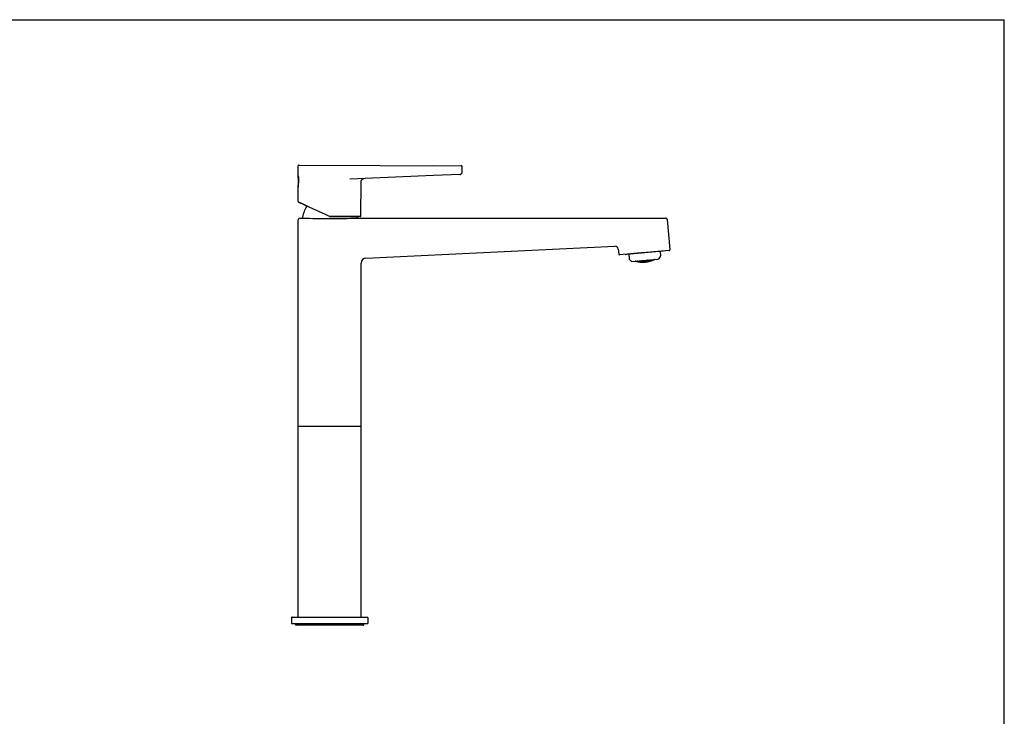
# Model space of a CAD drawing. Header units: millimetres. Extents: x 0 to 1189, y 0 to 841.
# Tile 7 of 7: x 594 to 1189, y 420 to 841. Entities that reach past the tile are written whole.
import ezdxf

# ---------------------------------------------------------------- set-up
doc = ezdxf.new("R2010")
doc.units = ezdxf.units.MM
doc.header["$LTSCALE"] = 65.395
doc.layers.get('0').update_dxf_attribs({"linetype": 'CONTINUOUS'})
doc.layers.add('AXIS', color=7, linetype='CONTINUOUS')

msp = doc.modelspace()

# ---------------------------------------------------------------- linework, layer by layer
at = {"color": 7, "linetype": 'Continuous'}
for p, q in [((0, 841), (1189, 841)), ((1189, 0), (1189, 841)), ((763.16, 753.27), (860.99, 752.87)), ((844.43, 752.94), (861.15, 752.87)), ((762.64, 746.73), (762.64, 746.73)), ((844.44, 746.89), (793.76, 744.71)), ((860.2, 747.57), (844.44, 746.89)), ((762.61, 739.97), (762.61, 739.97)), ((762.64, 740.25), (762.65, 740.41)), ((762.75, 741.06), (762.94, 742.26)), ((762.81, 731), (762.84, 730.99)), ((762.87, 730.97), (762.92, 730.95)), ((762.92, 730.95), (762.97, 730.92)), ((762.97, 730.92), (763.05, 730.88)), ((763.05, 730.88), (763.17, 730.82)), ((763.17, 730.82), (763.34, 730.73)), ((763.34, 730.73), (763.65, 730.58)), ((763.65, 730.58), (764.17, 730.32)), ((763.98, 730.49), (763.99, 730.48)), ((763.99, 730.48), (764.01, 730.47)), ((764.01, 730.47), (764.03, 730.47)), ((764.03, 730.47), (764.05, 730.46)), ((764.05, 730.46), (764.09, 730.44)), ((764.09, 730.44), (764.14, 730.42)), ((764.14, 730.42), (764.21, 730.39)), ((764.17, 730.32), (765.28, 729.78)), ((764.21, 730.39), (764.32, 730.34)), ((764.32, 730.34), (764.49, 730.27)), ((764.49, 730.27), (764.76, 730.15)), ((764.76, 730.15), (764.84, 730.11)), ((764.84, 730.11), (765.42, 729.85)), ((765.28, 729.78), (767.94, 728.49)), ((765.42, 729.85), (766.61, 729.31)), ((766.61, 729.31), (768.73, 728.33)), ((768.73, 728.33), (771.39, 727.1)), ((771.39, 727.1), (774.97, 725.43)), ((774.97, 725.43), (778.96, 723.56)), ((762.67, 480.37), (762.67, 720.23)), ((763.67, 721.23), (765.22, 721.23)), ((765.33, 721.6), (765.32, 721.37)), ((765.32, 721.37), (765.32, 721.23)), ((765.35, 721.82), (765.33, 721.6)), ((778.96, 723.56), (781.84, 722.2)), ((781.84, 722.2), (799.34, 722.12)), ((800.23, 722.12), (781.86, 722.2)), ((782.34, 720.96), (782.21, 720.96)), ((797.99, 721.82), (798.01, 721.6)), ((798.01, 721.6), (798.02, 721.37)), ((798.02, 721.37), (798.02, 721.22)), ((798.12, 721.23), (984.49, 721.23)), ((799.41, 722.12), (799.41, 722.12)), ((985.48, 720.31), (987.07, 702.21)), ((803.53, 697.09), (953.84, 704.27)), ((955.93, 702.45), (956.18, 699.51)), ((986.61, 701.67), (956.73, 699.06)), ((960.45, 699.3), (960.39, 699.29)), ((960.98, 699.35), (960.45, 699.3)), ((960.94, 699.34), (960.46, 699.3)), ((961.19, 699.37), (960.98, 699.35)), ((982.97, 701.27), (961.02, 699.35)), ((961.7, 699.42), (961.19, 699.37)), ((961.83, 699.43), (961.7, 699.42)), ((961.86, 699.43), (961.83, 699.43)), ((962.21, 699.47), (961.86, 699.43)), ((962.28, 699.47), (962.21, 699.47)), ((962.21, 699.45), (962.45, 696.75)), ((962.33, 699.48), (962.28, 699.47)), ((963.3, 699.57), (962.33, 699.48)), ((963.76, 695.27), (962.8, 696.07)), ((963.49, 699.59), (963.3, 699.57)), ((963.6, 699.6), (963.49, 699.59)), ((964.2, 699.66), (963.6, 699.6)), ((964.07, 695.13), (980.06, 696.53)), ((964.24, 699.66), (964.2, 699.66)), ((964.38, 699.67), (964.24, 699.66)), ((964.86, 699.72), (964.38, 699.67)), ((964.95, 699.73), (964.86, 699.72)), ((965.22, 699.75), (964.95, 699.73)), ((965.36, 699.77), (965.22, 699.75)), ((969.2, 695.58), (969.22, 695.26)), ((969.91, 695.64), (969.92, 695.6)), ((970.61, 695.58), (970.63, 695.58)), ((970.63, 695.58), (970.63, 695.58)), ((970.63, 695.58), (970.63, 695.58)), ((970.64, 695.58), (970.68, 695.18)), ((971.35, 695.77), (971.36, 695.58)), ((971.94, 695.77), (971.94, 695.82)), ((971.94, 695.77), (971.95, 695.74)), ((972.06, 695.63), (972.08, 695.64)), ((972.08, 695.65), (972.08, 695.64)), ((972.08, 695.64), (972.12, 695.24)), ((972.08, 695.64), (972.08, 695.64)), ((972.19, 695.84), (972.2, 695.8)), ((972.2, 695.76), (972.2, 695.8)), ((972.65, 695.58), (972.67, 695.58)), ((972.67, 695.58), (972.68, 695.58)), ((972.69, 695.43), (972.68, 695.58)), ((972.75, 695.58), (972.75, 695.58)), ((972.78, 695.89), (972.8, 695.71)), ((972.87, 695.59), (972.84, 695.59)), ((972.88, 695.59), (972.87, 695.59)), ((972.94, 695.61), (972.95, 695.45)), ((973.5, 695.83), (973.52, 695.83)), ((973.51, 695.83), (973.54, 695.44)), ((973.52, 695.83), (973.52, 695.84)), ((973.52, 695.84), (973.52, 695.84)), ((973.52, 695.83), (973.52, 695.83)), ((974.08, 695.83), (974.1, 695.83)), ((974.12, 695.68), (974.1, 695.83)), ((974.12, 695.68), (974.12, 695.65)), ((974.18, 695.83), (974.18, 695.83)), ((974.22, 696.02), (974.22, 695.97)), ((974.23, 695.95), (974.22, 695.96)), ((974.23, 695.93), (974.23, 695.95)), ((974.25, 695.56), (974.27, 695.57)), ((974.26, 695.57), (974.28, 695.3)), ((974.3, 695.86), (974.27, 695.85)), ((974.27, 695.57), (974.27, 695.57)), ((974.31, 695.86), (974.3, 695.86)), ((974.36, 695.88), (974.37, 695.71)), ((974.37, 695.57), (974.38, 695.57)), ((974.83, 695.61), (974.84, 695.62)), ((974.85, 695.54), (974.84, 695.62)), ((974.93, 696.08), (974.96, 695.77)), ((974.97, 695.72), (974.97, 695.73)), ((975.03, 695.65), (975.02, 695.65)), ((975.05, 695.66), (975.03, 695.65)), ((975.1, 695.68), (975.11, 695.57)), ((975.53, 696.07), (975.52, 696.13)), ((975.65, 695.94), (975.67, 695.95)), ((975.67, 695.96), (975.69, 695.69)), ((975.67, 695.95), (975.69, 695.96)), ((975.69, 695.96), (975.69, 695.97)), ((975.78, 696.15), (975.78, 696.11)), ((975.79, 695.98), (975.8, 695.98)), ((976.25, 696.06), (976.26, 696.07)), ((976.26, 695.99), (976.25, 696.06)), ((976.26, 695.99), (976.26, 695.96)), ((976.35, 696.08), (976.35, 696.08)), ((976.39, 695.9), (976.37, 695.9)), ((976.4, 696.12), (976.4, 696.13)), ((976.5, 696.15), (976.51, 696.03)), ((977.09, 696.27), (977.09, 696.22)), ((977.09, 696.22), (977.1, 696.19)), ((977.1, 696.18), (977.1, 696.19)), ((977.12, 696.14), (977.1, 696.18)), ((977.23, 696.15), (977.23, 696.09)), ((977.82, 696.31), (977.81, 696.32)), ((977.83, 696.27), (977.82, 696.31)), ((977.89, 696.25), (977.88, 696.25)), ((977.93, 696.27), (977.94, 696.28)), ((980.34, 696.72), (981.15, 697.68)), ((981.14, 701.11), (981.38, 698.41)), ((982.97, 701.27), (983.1, 701.37)), ((800.67, 480.37), (800.67, 694.09)), ((966.19, 695.26), (966.21, 695.25)), ((966.26, 695.24), (966.27, 695.23)), ((966.87, 695.27), (966.91, 695.25)), ((966.93, 695.19), (966.93, 695.25)), ((966.95, 695.24), (966.98, 695.23)), ((967.04, 695.39), (967.05, 695.34)), ((967.05, 695.31), (967.05, 695.34)), ((967.62, 695.38), (967.64, 695.37)), ((967.65, 695.26), (967.64, 695.37)), ((967.78, 695.34), (967.78, 695.34)), ((967.79, 695.15), (967.82, 695.15)), ((967.8, 695.34), (967.81, 695.34)), ((967.9, 695.33), (967.91, 695.26)), ((967.91, 695.23), (967.91, 695.26)), ((968.44, 695.33), (968.47, 695.33)), ((968.47, 695.34), (968.47, 695.33)), ((968.49, 695.33), (968.52, 695.07)), ((968.5, 695.35), (968.52, 695.35)), ((968.55, 694.81), (968.57, 694.81)), ((968.61, 695.53), (968.61, 695.47)), ((968.66, 694.89), (968.66, 694.93)), ((968.66, 694.93), (968.66, 694.93)), ((969.05, 695.17), (969.08, 695.16)), ((969.11, 695.05), (969.1, 695.16)), ((969.14, 695.15), (969.16, 695.14)), ((969.16, 695.14), (969.17, 695.14)), ((969.17, 695.14), (969.19, 695.14)), ((969.2, 694.93), (969.23, 694.93)), ((969.23, 694.94), (969.23, 694.93)), ((969.23, 694.93), (969.23, 694.93)), ((969.26, 694.94), (969.28, 694.95)), ((969.37, 695.14), (969.37, 695.06)), ((969.75, 695.5), (969.78, 695.49)), ((969.78, 695.49), (969.8, 695.48)), ((969.81, 695.32), (969.8, 695.48)), ((969.81, 694.83), (969.84, 694.82)), ((969.84, 694.82), (969.86, 694.82)), ((969.85, 695.47), (969.86, 695.47)), ((969.86, 694.78), (969.85, 694.82)), ((969.86, 695.47), (969.89, 695.47)), ((969.91, 695.19), (969.94, 695.19)), ((969.92, 694.81), (969.94, 694.81)), ((969.94, 695.19), (969.94, 695.19)), ((969.95, 695.19), (969.98, 694.93)), ((969.97, 695.21), (969.98, 695.21)), ((969.98, 695.46), (969.98, 695.46)), ((970.02, 694.8), (970.02, 694.8)), ((970.02, 694.68), (970.03, 694.68)), ((970.06, 695.48), (970.07, 695.33)), ((970.07, 695.3), (970.07, 695.33)), ((970.12, 694.81), (970.12, 694.8)), ((970.51, 695.08), (970.54, 695.08)), ((970.54, 695.08), (970.58, 695.07)), ((970.56, 694.98), (970.56, 695.07)), ((970.62, 695.06), (970.63, 695.06)), ((970.63, 695.06), (970.65, 695.06)), ((970.67, 694.86), (970.7, 694.86)), ((970.7, 694.86), (970.7, 694.86)), ((970.71, 695.06), (970.73, 695.06)), ((970.73, 695.06), (970.74, 695.06)), ((970.82, 695.08), (970.82, 695)), ((971.2, 695.47), (971.23, 695.47)), ((971.23, 695.47), (971.24, 695.47)), ((971.26, 695.31), (971.24, 695.47)), ((971.27, 694.81), (971.29, 694.81)), ((971.29, 694.81), (971.31, 694.81)), ((971.3, 695.46), (971.31, 695.45)), ((971.3, 694.78), (971.3, 694.81)), ((971.31, 695.45), (971.34, 695.46)), ((971.37, 695.18), (971.39, 695.18)), ((971.38, 694.8), (971.4, 694.8)), ((971.38, 694.8), (971.38, 694.8)), ((971.39, 695.19), (971.39, 695.18)), ((971.39, 695.18), (971.39, 695.18)), ((971.4, 695.18), (971.42, 694.91)), ((971.43, 695.46), (971.44, 695.46)), ((971.48, 694.81), (971.48, 694.81)), ((971.5, 695.48), (971.53, 695.49)), ((971.5, 695.48), (971.52, 695.33)), ((971.56, 694.82), (971.56, 694.8)), ((971.96, 695.13), (971.99, 695.13)), ((971.99, 695.13), (972.01, 695.12)), ((972, 695.04), (972, 695.12)), ((972.07, 695.12), (972.08, 695.12)), ((972.08, 695.12), (972.1, 695.12)), ((972.12, 695.24), (972.13, 695.14)), ((972.12, 694.92), (972.14, 694.92)), ((972.14, 694.92), (972.14, 694.92)), ((972.18, 695.13), (972.16, 695.13)), ((972.19, 695.13), (972.18, 695.13)), ((972.26, 695.15), (972.26, 695.06)), ((972.71, 694.92), (972.74, 694.92)), ((972.74, 694.9), (972.74, 694.92)), ((972.81, 695.3), (972.84, 695.31)), ((972.82, 694.92), (972.82, 694.92)), ((972.83, 695.31), (972.86, 695.04)), ((972.84, 695.31), (972.84, 695.31)), ((972.84, 695.31), (972.84, 695.31)), ((972.91, 694.93), (972.9, 694.93)), ((972.92, 694.94), (972.91, 694.93)), ((973, 694.95), (973, 694.93)), ((973.4, 695.3), (973.42, 695.3)), ((973.42, 695.3), (973.43, 695.3)), ((973.43, 695.22), (973.43, 695.3)), ((973.51, 695.31), (973.51, 695.31)), ((973.55, 695.4), (973.55, 695.42)), ((973.56, 695.11), (973.58, 695.12)), ((973.58, 695.12), (973.58, 695.12)), ((973.61, 695.32), (973.59, 695.32)), ((973.62, 695.33), (973.61, 695.32)), ((973.68, 695.35), (973.69, 695.25)), ((973.69, 695.12), (973.7, 695.12)), ((974.15, 695.16), (974.16, 695.16)), ((974.16, 695.15), (974.16, 695.16)), ((974.24, 695.55), (974.25, 695.56)), ((974.26, 695.18), (974.25, 695.17)), ((974.28, 695.05), (974.27, 695.05)), ((974.28, 695.27), (974.28, 695.29)), ((974.29, 695.26), (974.28, 695.27)), ((974.35, 695.2), (974.33, 695.19)), ((974.42, 695.22), (974.42, 695.18)), ((974.98, 695.44), (974.96, 695.44)), ((974.97, 695.42), (974.98, 695.43)), ((974.98, 695.43), (975.01, 695.44)), ((975.11, 695.45), (975.13, 695.46)), ((975.57, 695.53), (975.57, 695.54)), ((975.57, 695.54), (975.59, 695.54)), ((975.57, 695.53), (975.58, 695.5)), ((975.71, 695.43), (975.68, 695.43)), ((800.67, 595.37), (762.67, 595.37)), ((758.67, 480.12), (758.67, 476.62)), ((758.92, 480.37), (804.42, 480.37)), ((804.42, 476.37), (758.92, 476.37)), ((761, 475.95), (761, 476.37)), ((802.34, 475.95), (802.34, 476.37)), ((804.67, 480.12), (804.67, 476.62)), ((801.84, 475.45), (761.5, 475.45))]:
    msp.add_line(p, q, dxfattribs=at)
for points in [[(800.62, 743.11), (800.62, 743.19), (800.65, 743.42), (800.7, 743.65), (800.78, 743.88), (800.89, 744.09), (801.02, 744.29), (801.17, 744.47), (801.34, 744.63), (801.53, 744.77), (801.72, 744.89), (801.92, 744.97), (802.13, 745.04), (802.32, 745.07)], [(860.2, 747.57), (860.38, 747.59), (860.56, 747.63), (860.74, 747.7), (860.92, 747.8), (861.09, 747.92), (861.25, 748.07), (861.39, 748.24), (861.49, 748.44), (861.57, 748.64), (861.62, 748.86), (861.64, 749.07)], [(762.75, 741.06), (762.74, 740.98), (762.73, 740.9), (762.72, 740.82), (762.71, 740.75), (762.7, 740.69), (762.69, 740.63), (762.69, 740.57), (762.68, 740.52), (762.68, 740.48), (762.67, 740.43), (762.67, 740.4), (762.67, 740.36), (762.67, 740.33), (762.67, 740.31), (762.66, 740.29), (762.66, 740.26), (762.67, 740.24), (762.67, 740.21), (762.67, 740.2)], [(762.57, 731.33), (762.57, 731.28), (762.59, 731.23), (762.61, 731.18), (762.63, 731.14), (762.65, 731.12), (762.67, 731.1), (762.68, 731.09), (762.69, 731.08), (762.7, 731.08), (762.71, 731.07), (762.72, 731.06), (762.72, 731.06), (762.73, 731.05), (762.74, 731.05), (762.74, 731.05), (762.75, 731.04), (762.76, 731.04), (762.77, 731.03), (762.78, 731.03), (762.79, 731.02), (762.79, 731.02), (762.81, 731)], [(762.84, 730.99), (762.85, 730.99), (762.87, 730.97)], [(763.94, 730.5), (763.94, 730.5), (763.94, 730.5), (763.95, 730.5), (763.95, 730.5), (763.95, 730.49), (763.96, 730.49), (763.96, 730.49), (763.97, 730.49), (763.98, 730.49)], [(960.35, 699.38), (960.35, 699.37), (960.37, 699.35), (960.38, 699.32), (960.39, 699.29)]]:
    msp.add_lwpolyline(points, dxfattribs=at)
for centre, radius, start, end in [((763.16, 752.77), 0.5, 89.76131, 179.76131), ((861.15, 752.37), 0.5, 359.76131, 89.76131), ((739.89, 743.35), 22.96, 2.30543, 2.5201), ((741.08, 743.38), 21.78, 357.22244, 2.35703), ((744.99, 743.36), 17.98, 356.98936, 2.91823), ((777.15, 738.41), 14.63, 172.77151, 173.26078), ((738.43, 743.62), 24.43, 353.99253, 354.14268), ((740.33, 743.43), 22.52, 354.12418, 357.02764), ((748.4, 743.03), 14.55, 350.15074, 352.45657), ((741.55, 743.36), 21.31, 357.06384, 357.21708), ((747.18, 743.19), 15.78, 352.44043, 353.18301), ((746.2, 743.3), 16.77, 353.20932, 356.38546), ((745.74, 743.33), 17.23, 356.37769, 356.94154), ((781.67, 719.37), 16.5, 145.7312, 171.45092), ((763.67, 720.23), 1, 90, 180), ((781.67, 1221.08), 500.12, 268.11486, 270.06136), ((781.66, 1221.46), 500.51, 270.07809, 271.88446), ((781.67, 719.37), 16.5, 8.54908, 9.64992), ((800.23, 722.42), 0.3, 269.76131, 359.76131), ((984.49, 720.23), 1, 5, 90), ((953.93, 702.28), 2, 5, 92.73645), ((986.57, 702.17), 0.5, 274.99713, 5.002), ((803.67, 694.09), 3, 92.73645, 180), ((956.68, 699.56), 0.5, 184.998, 275.00287), ((963.44, 696.84), 1, 185, 230), ((970.74, 711.03), 16.44, 254.24686, 295.75314), ((972.95, 707.76), 12.68, 253.71443, 255.37069), ((969.81, 695.59), 0.106, 357.32308, 5.04192), ((968.21, 707.01), 11.68, 281.51731, 281.85585), ((973.26, 707.66), 12.36, 257.72709, 258.18574), ((968.55, 707.06), 11.95, 284.45507, 286.15118), ((968.54, 707.09), 11.99, 286.15075, 286.71512), ((968.54, 707.11), 12, 286.71508, 287.06243), ((972.06, 695.79), 0.126, 247.37271, 256.71334), ((972.06, 695.78), 0.117, 256.72798, 263.62625), ((973.58, 707.55), 12, 262.82487, 263.2849), ((972.07, 695.8), 0.132, 317.55113, 324.78723), ((972.07, 695.79), 0.127, 324.77349, 332.07612), ((973.58, 707.53), 11.99, 263.28488, 263.84925), ((973.58, 707.5), 11.95, 263.84882, 265.54493), ((973.57, 707.47), 11.92, 265.70029, 266.02177), ((968.87, 707.17), 12.25, 289.09387, 289.37435), ((968.87, 707.17), 12.26, 289.37434, 289.57096), ((968.86, 707.21), 12.29, 289.57179, 291.25522), ((968.84, 707.26), 12.34, 291.25458, 291.82637), ((973.47, 695.97), 0.106, 204.27, 211.48379), ((968.83, 707.28), 12.36, 291.82631, 292.17252), ((973.92, 707.51), 11.68, 268.01723, 268.48268), ((973.92, 707.5), 11.68, 268.48267, 269.05465), ((973.92, 707.49), 11.66, 269.05447, 270.772), ((973.92, 707.47), 11.65, 270.85815, 271.25025), ((974.17, 695.94), 0.113, 285.91225, 292.73762), ((973.57, 707.36), 11.81, 273.39207, 273.87474), ((969.15, 707.37), 12.61, 294.14758, 294.39062), ((969.15, 707.38), 12.63, 294.39062, 294.62829), ((974.26, 695.71), 0.119, 339.04879, 353.88241), ((973.57, 707.36), 11.81, 273.94099, 276.12523), ((969.12, 707.43), 12.68, 294.62931, 296.28557), ((973.57, 707.36), 11.81, 276.17974, 276.61464), ((974.92, 695.73), 0.101, 276.64962, 283.55224), ((976.19, 696.07), 1.26, 194.55034, 195.22449), ((969.88, 707.37), 12.8, 293.82751, 294.31768), ((969.85, 707.42), 12.86, 294.31862, 295.97115), ((969.82, 707.48), 12.92, 295.97034, 296.54149), ((969.81, 707.5), 12.95, 296.54139, 296.80444), ((973.92, 707.47), 11.65, 278.73445, 279.2277), ((973.92, 707.48), 11.65, 279.30456, 279.80047), ((973.92, 707.5), 11.67, 279.80082, 281.51757), ((973.91, 707.51), 11.69, 281.59038, 282.01265), ((972.12, 694.62), 4.53, 20.04556, 20.22187), ((970.1, 707.64), 13.16, 298.88844, 299.11277), ((970.1, 707.66), 13.17, 299.11278, 299.38685), ((970.08, 707.68), 13.2, 299.38689, 299.80546), ((977.13, 696.2), 0.0935, 286.85431, 298.70535), ((970.82, 707.7), 13.21, 298.78165, 299.294), ((970.79, 707.74), 13.26, 299.2944, 300.38014), ((977.83, 696.32), 0.105, 292.13008, 305.08663), ((971.54, 707.77), 13.15, 298.86158, 299.06572), ((971.53, 707.79), 13.17, 299.15167, 299.39403), ((971.52, 707.8), 13.19, 299.39406, 299.75435), ((979.85, 697.14), 0.65, 289.69989, 320), ((980.38, 698.32), 1, 320, 5), ((964.18, 695.77), 0.65, 230, 260.30011), ((970.52, 707.72), 13.19, 250.24565, 250.60594), ((970.52, 707.7), 13.17, 250.60598, 250.80754), ((970.51, 707.68), 13.15, 250.93423, 251.13842), ((971.25, 707.78), 13.26, 249.61986, 250.70559), ((971.23, 707.73), 13.21, 250.87995, 251.07687), ((967.01, 695.32), 0.0935, 251.29465, 263.14569), ((971.96, 707.84), 13.2, 250.19453, 250.61391), ((971.95, 707.82), 13.18, 250.61397, 250.79609), ((971.95, 707.8), 13.16, 250.88723, 251.11156), ((968.22, 707.01), 11.69, 267.98734, 268.48268), ((968.22, 707), 11.67, 268.48243, 270.19918), ((968.22, 706.98), 11.65, 270.19949, 271.11073), ((968.46, 695.47), 0.106, 184.95808, 192.67692), ((972.26, 707.72), 12.95, 253.00398, 253.4806), ((968.56, 695.04), 0.105, 256.67045, 268.0959), ((968.94, 706.96), 12.03, 268.169, 268.67337), ((972.25, 707.69), 12.92, 253.48057, 254.02966), ((968.51, 695.46), 0.106, 336.65465, 344.312), ((968.94, 706.94), 12.01, 268.67316, 270.33965), ((972.23, 707.63), 12.86, 254.02885, 255.68138), ((968.94, 706.93), 12, 270.33993, 271.24754), ((972.22, 707.57), 12.8, 255.82954, 256.06914), ((971.83, 707.4), 12.74, 258.22622, 258.71514), ((969.27, 695.23), 0.101, 266.44776, 273.35038), ((968.58, 706.92), 11.81, 273.38536, 276.46617), ((971.83, 707.38), 12.71, 258.71513, 259.25703), ((969.27, 695.05), 0.104, 341.25429, 349.62207), ((971.82, 707.33), 12.67, 259.25644, 260.88606), ((972.93, 707.7), 12.61, 255.60938, 255.85242), ((971.81, 707.29), 12.62, 261.11458, 261.38605), ((969.93, 695.32), 0.116, 249.74598, 258.41721), ((972.55, 707.51), 12.6, 258.0504, 258.52323), ((969.97, 695.58), 0.113, 257.26238, 264.08774), ((968.21, 706.97), 11.65, 278.74975, 279.22769), ((970.02, 694.91), 0.104, 261.7997, 269.07638), ((969.31, 706.89), 12.11, 273.40257, 276.45048), ((972.54, 707.49), 12.58, 258.52321, 259.07158), ((969.97, 695.32), 0.107, 339.13015, 347.05254), ((968.21, 706.99), 11.66, 279.228, 280.94553), ((972.53, 707.45), 12.53, 259.07097, 260.72011), ((968.21, 707), 11.68, 280.94535, 281.51733), ((972.53, 707.4), 12.48, 261.0193, 261.20703), ((970.68, 694.99), 0.109, 253.4373, 263.20927), ((972.16, 707.26), 12.48, 263.26409, 263.75141), ((973.26, 707.64), 12.34, 258.18571, 258.74543), ((968.94, 706.92), 11.99, 278.61813, 279.10381), ((972.16, 707.24), 12.46, 263.7514, 264.29324), ((970.71, 694.99), 0.109, 341.20093, 349.01669), ((968.94, 706.93), 12.01, 279.10409, 280.77145), ((973.25, 707.6), 12.29, 258.74478, 260.42821), ((972.15, 707.21), 12.43, 264.29286, 265.92103), ((968.94, 706.95), 12.02, 280.77134, 281.67225), ((973.24, 707.55), 12.25, 260.62565, 260.90613), ((972.15, 707.18), 12.4, 266.08794, 266.41855), ((972.87, 707.39), 12.29, 263.09932, 263.57197), ((968.56, 707.03), 11.92, 283.97823, 284.29971), ((969.67, 706.9), 12.23, 278.52508, 279.02229), ((972.87, 707.37), 12.28, 263.57196, 264.12246), ((971.46, 694.79), 0.102, 355.48587, 4.99251), ((969.66, 706.91), 12.24, 279.02238, 280.11192), ((972.87, 707.34), 12.24, 264.12207, 265.77636), ((969.66, 706.92), 12.25, 280.11186, 280.65632), ((969.66, 706.93), 12.26, 280.65633, 281.20052), ((972.86, 707.31), 12.21, 265.99116, 266.26172), ((969.66, 706.94), 12.27, 281.2005, 281.55631), ((972.12, 695.04), 0.107, 257.99274, 268.18535), ((972.51, 707.19), 12.27, 268.31075, 268.79948), ((969.28, 707), 12.22, 283.73831, 284.22313), ((972.51, 707.18), 12.26, 268.79948, 269.34367), ((969.28, 707.02), 12.24, 284.22332, 285.32667), ((972.51, 707.17), 12.25, 269.34351, 270.97745), ((969.27, 707.04), 12.26, 285.32652, 285.87753), ((969.27, 707.05), 12.28, 285.87754, 286.42804), ((969.27, 707.07), 12.29, 286.42801, 286.78035), ((972.51, 707.15), 12.23, 271.08847, 271.47492), ((972.84, 694.91), 0.102, 185.00759, 194.51403), ((973.22, 707.33), 12.03, 268.19746, 268.67166), ((970.01, 706.99), 12.4, 283.58148, 284.07848), ((972.84, 695.45), 0.115, 326.74572, 334.97277), ((973.22, 707.32), 12.02, 268.67165, 269.22518), ((970, 707.01), 12.43, 284.07866, 285.16457), ((973.22, 707.31), 12.01, 269.22501, 270.88705), ((970, 707.04), 12.45, 285.16443, 285.70675), ((969.99, 707.05), 12.46, 285.70676, 286.2486), ((973.22, 707.29), 11.99, 271.02921, 271.38188), ((973.54, 695.23), 0.105, 197.74233, 206.35955), ((969.99, 707.06), 12.48, 286.24857, 286.6096), ((972.86, 707.2), 12.11, 273.40912, 273.90221), ((969.6, 707.15), 12.49, 288.79302, 289.27916), ((973.59, 695.24), 0.106, 348.79737, 357.3288), ((972.86, 707.2), 12.11, 273.9703, 276.09776), ((969.59, 707.19), 12.53, 289.27989, 290.92903), ((969.57, 707.24), 12.58, 290.92855, 291.78324), ((972.86, 707.2), 12.11, 276.15814, 276.59743), ((974.24, 695.28), 0.104, 280.92256, 288.20133), ((970.32, 707.16), 12.62, 288.614, 289.11266), ((970.31, 707.2), 12.67, 289.11335, 290.73741), ((970.29, 707.24), 12.71, 290.73682, 291.27689), ((974.95, 695.55), 0.104, 200.37763, 208.75319), ((970.29, 707.26), 12.73, 291.27683, 291.57946), ((973.21, 707.29), 11.99, 278.60349, 279.11266), ((975, 695.57), 0.112, 343.46823, 353.42188), ((973.21, 707.3), 12, 279.18477, 279.66693), ((973.21, 707.32), 12.01, 279.66725, 281.34183), ((973.21, 707.33), 12.03, 281.40027, 281.83099), ((975.65, 695.66), 0.105, 281.93363, 293.32622), ((758.92, 480.12), 0.25, 90, 180), ((758.92, 476.62), 0.25, 180, 270), ((761.5, 475.95), 0.5, 180, 270), ((801.84, 475.95), 0.5, 270, 360), ((804.42, 480.12), 0.25, 0, 90), ((804.42, 476.62), 0.25, 270, 360)]:
    msp.add_arc(centre, radius, start, end, dxfattribs=at)
for points, knots in [([(762.65, 746.56), (762.64, 746.57), (762.64, 746.62), (762.63, 746.67), (762.63, 746.71)], [0, 0, 0, 0, 0.344094, 1, 1, 1, 1]), ([(762.64, 746.73), (762.64, 746.72), (762.64, 746.72), (762.65, 746.7), (762.65, 746.68), (762.66, 746.66), (762.66, 746.65)], [0, 0, 0, 0, 0.081117, 0.273709, 0.580187, 1, 1, 1, 1]), ([(762.83, 744.36), (762.81, 744.81), (762.76, 745.54), (762.67, 746.27), (762.65, 746.56)], [0, 0, 0, 0, 0.612882, 1, 1, 1, 1]), ([(762.66, 746.65), (762.69, 746.54), (762.74, 746.25), (762.82, 745.74), (762.9, 745.05), (762.93, 744.55), (762.95, 744.27)], [0, 0, 0, 0, 0.136731, 0.362479, 0.657208, 1, 1, 1, 1]), ([(762.61, 740.04), (762.61, 740.04), (762.61, 740.07), (762.62, 740.1), (762.62, 740.13)], [0, 0, 0, 0, 0.212919, 1, 1, 1, 1]), ([(762.61, 739.98), (762.61, 739.98), (762.61, 740), (762.61, 740.02), (762.61, 740.04)], [0, 0, 0, 0, 0.183851, 1, 1, 1, 1]), ([(762.62, 739.97), (762.61, 739.97), (762.61, 739.97), (762.61, 739.97), (762.61, 739.97)], [0, 0, 0, 0, 0.689692, 1, 1, 1, 1]), ([(762.68, 740.22), (762.67, 740.17), (762.65, 740.08), (762.63, 740), (762.62, 739.97)], [0, 0, 0, 0, 0.665181, 1, 1, 1, 1]), ([(762.65, 740.41), (762.66, 740.45), (762.69, 740.67), (762.71, 740.89), (762.73, 741.06)], [0, 0, 0, 0, 0.21262, 1, 1, 1, 1]), ([(762.69, 740.35), (762.68, 740.34), (762.68, 740.32), (762.68, 740.29), (762.67, 740.28), (762.67, 740.27), (762.67, 740.27), (762.67, 740.29), (762.67, 740.31), (762.67, 740.34), (762.67, 740.39), (762.67, 740.44), (762.68, 740.54), (762.71, 740.77), (762.74, 740.98), (762.76, 741.13)], [0, 0, 0, 0, 0.040294, 0.068036, 0.07718, 0.083186, 0.086693, 0.097834, 0.121453, 0.157574, 0.206031, 0.266566, 0.338911, 0.517711, 1, 1, 1, 1]), ([(762.74, 740.54), (762.73, 740.51), (762.71, 740.4), (762.69, 740.3), (762.68, 740.22)], [0, 0, 0, 0, 0.283671, 1, 1, 1, 1]), ([(762.76, 741.13), (762.77, 741.19), (762.82, 741.48), (762.87, 741.77), (762.92, 741.99)], [0, 0, 0, 0, 0.22559, 1, 1, 1, 1]), ([(781.86, 722.2), (781.86, 722.2), (781.86, 722.21), (781.87, 722.22), (781.87, 722.25), (781.88, 722.27), (781.88, 722.28)], [0, 0, 0, 0, 0.06944, 0.265497, 0.580451, 1, 1, 1, 1]), ([(781.88, 722.28), (781.89, 722.3), (781.9, 722.37), (781.92, 722.44), (781.93, 722.5)], [0, 0, 0, 0, 0.215258, 1, 1, 1, 1]), ([(971.5, 700.35), (970.96, 700.3), (968.91, 700.11), (966.87, 699.91), (965.36, 699.77)], [0, 0, 0, 0, 0.264993, 1, 1, 1, 1]), ([(969.92, 695.58), (969.92, 695.57), (969.92, 695.54), (969.91, 695.51), (969.91, 695.49)], [0, 0, 0, 0, 0.332284, 1, 1, 1, 1]), ([(970.63, 695.59), (970.63, 695.59), (970.63, 695.59), (970.63, 695.58), (970.63, 695.58)], [0, 0, 0, 0, 0.811733, 1, 1, 1, 1]), ([(971.36, 695.58), (971.37, 695.57), (971.37, 695.53), (971.37, 695.5), (971.37, 695.48)], [0, 0, 0, 0, 0.331433, 1, 1, 1, 1]), ([(972.81, 695.6), (972.81, 695.61), (972.81, 695.63), (972.8, 695.66), (972.8, 695.68)], [0, 0, 0, 0, 0.156916, 1, 1, 1, 1]), ([(974.24, 695.86), (974.24, 695.87), (974.24, 695.89), (974.23, 695.91), (974.23, 695.93)], [0, 0, 0, 0, 0.159552, 1, 1, 1, 1]), ([(974.3, 695.6), (974.32, 695.6), (974.35, 695.63), (974.36, 695.66), (974.37, 695.67)], [0, 0, 0, 0, 0.736814, 1, 1, 1, 1]), ([(974.99, 695.66), (974.99, 695.66), (974.98, 695.68), (974.98, 695.7), (974.97, 695.72)], [0, 0, 0, 0, 0.14354, 1, 1, 1, 1]), ([(975.72, 695.58), (975.72, 695.59), (975.71, 695.61), (975.71, 695.63), (975.7, 695.65)], [0, 0, 0, 0, 0.121747, 1, 1, 1, 1]), ([(976.37, 695.9), (976.36, 695.9), (976.31, 695.9), (976.28, 695.94), (976.26, 695.96)], [0, 0, 0, 0, 0.241361, 1, 1, 1, 1]), ([(976.4, 696.13), (976.4, 696.14), (976.39, 696.15), (976.39, 696.17), (976.38, 696.18)], [0, 0, 0, 0, 0.197628, 1, 1, 1, 1]), ([(976.45, 695.92), (976.47, 695.93), (976.5, 695.96), (976.52, 696.01), (976.51, 696.03)], [0, 0, 0, 0, 0.483361, 1, 1, 1, 1]), ([(977.13, 696.11), (977.13, 696.11), (977.13, 696.12), (977.12, 696.13), (977.12, 696.14)], [0, 0, 0, 0, 0.13889, 1, 1, 1, 1]), ([(977.17, 695.98), (977.19, 695.99), (977.23, 696.03), (977.23, 696.07), (977.23, 696.1)], [0, 0, 0, 0, 0.479985, 1, 1, 1, 1]), ([(977.85, 696.24), (977.85, 696.24), (977.84, 696.25), (977.84, 696.26), (977.83, 696.27)], [0, 0, 0, 0, 0.111169, 1, 1, 1, 1]), ([(966.32, 695.31), (966.32, 695.3), (966.31, 695.27), (966.3, 695.25), (966.3, 695.23)], [0, 0, 0, 0, 0.384305, 1, 1, 1, 1]), ([(967.05, 695.31), (967.04, 695.3), (967.04, 695.27), (967.03, 695.25), (967.03, 695.23)], [0, 0, 0, 0, 0.364907, 1, 1, 1, 1]), ([(967.65, 695.26), (967.65, 695.24), (967.67, 695.19), (967.71, 695.16), (967.73, 695.16)], [0, 0, 0, 0, 0.516639, 1, 1, 1, 1]), ([(967.76, 695.45), (967.76, 695.44), (967.75, 695.41), (967.75, 695.38), (967.74, 695.36)], [0, 0, 0, 0, 0.347745, 1, 1, 1, 1]), ([(967.82, 695.15), (967.83, 695.15), (967.87, 695.16), (967.9, 695.2), (967.91, 695.23)], [0, 0, 0, 0, 0.241229, 1, 1, 1, 1]), ([(968.52, 695.04), (968.52, 695.03), (968.51, 695), (968.51, 694.97), (968.51, 694.95)], [0, 0, 0, 0, 0.364273, 1, 1, 1, 1]), ([(968.57, 694.81), (968.58, 694.81), (968.62, 694.83), (968.65, 694.87), (968.66, 694.9)], [0, 0, 0, 0, 0.221685, 1, 1, 1, 1]), ([(969.11, 695.05), (969.11, 695.03), (969.14, 694.98), (969.18, 694.95), (969.2, 694.95)], [0, 0, 0, 0, 0.517374, 1, 1, 1, 1]), ([(969.22, 695.25), (969.22, 695.23), (969.22, 695.2), (969.22, 695.17), (969.22, 695.15)], [0, 0, 0, 0, 0.347274, 1, 1, 1, 1]), ([(969.25, 695.13), (969.25, 695.13), (969.25, 695.13), (969.26, 695.13), (969.26, 695.13)], [0, 0, 0, 0, 0.501669, 1, 1, 1, 1]), ([(969.26, 695.13), (969.26, 695.13), (969.26, 695.13), (969.26, 695.13), (969.27, 695.13)], [0, 0, 0, 0, 0.501032, 1, 1, 1, 1]), ([(969.81, 695.3), (969.82, 695.29), (969.83, 695.25), (969.86, 695.23), (969.89, 695.22)], [0, 0, 0, 0, 0.260464, 1, 1, 1, 1]), ([(969.89, 694.72), (969.89, 694.71), (969.91, 694.69), (969.94, 694.68), (969.95, 694.68)], [0, 0, 0, 0, 0.270296, 1, 1, 1, 1]), ([(969.98, 694.91), (969.98, 694.9), (969.97, 694.87), (969.97, 694.84), (969.97, 694.82)], [0, 0, 0, 0, 0.363239, 1, 1, 1, 1]), ([(970.03, 694.68), (970.05, 694.68), (970.09, 694.7), (970.11, 694.75), (970.12, 694.77)], [0, 0, 0, 0, 0.453936, 1, 1, 1, 1]), ([(970.57, 694.96), (970.57, 694.95), (970.58, 694.92), (970.62, 694.89), (970.65, 694.88)], [0, 0, 0, 0, 0.263508, 1, 1, 1, 1]), ([(970.68, 695.18), (970.68, 695.17), (970.68, 695.13), (970.68, 695.1), (970.68, 695.08)], [0, 0, 0, 0, 0.346367, 1, 1, 1, 1]), ([(971.3, 694.78), (971.3, 694.77), (971.31, 694.74), (971.32, 694.72), (971.34, 694.71)], [0, 0, 0, 0, 0.265286, 1, 1, 1, 1]), ([(971.34, 694.71), (971.34, 694.7), (971.36, 694.68), (971.39, 694.68), (971.41, 694.67)], [0, 0, 0, 0, 0.270932, 1, 1, 1, 1]), ([(971.42, 694.91), (971.42, 694.9), (971.42, 694.87), (971.43, 694.83), (971.43, 694.81)], [0, 0, 0, 0, 0.361774, 1, 1, 1, 1]), ([(971.47, 694.68), (971.49, 694.68), (971.54, 694.7), (971.56, 694.75), (971.56, 694.78)], [0, 0, 0, 0, 0.451723, 1, 1, 1, 1]), ([(972.01, 695.02), (972.01, 695.01), (972.03, 694.97), (972.06, 694.94), (972.09, 694.94)], [0, 0, 0, 0, 0.263808, 1, 1, 1, 1]), ([(972.87, 694.94), (972.87, 694.94), (972.87, 694.97), (972.86, 695), (972.86, 695.02)], [0, 0, 0, 0, 0.119927, 1, 1, 1, 1]), ([(972.91, 694.81), (972.94, 694.81), (972.98, 694.84), (973, 694.9), (973, 694.93)], [0, 0, 0, 0, 0.451321, 1, 1, 1, 1]), ([(973.56, 695.33), (973.56, 695.33), (973.56, 695.36), (973.56, 695.38), (973.55, 695.4)], [0, 0, 0, 0, 0.142688, 1, 1, 1, 1]), ([(973.61, 695.13), (973.63, 695.14), (973.66, 695.16), (973.68, 695.18), (973.68, 695.19)], [0, 0, 0, 0, 0.736654, 1, 1, 1, 1]), ([(974.27, 695.05), (974.25, 695.05), (974.21, 695.06), (974.18, 695.1), (974.17, 695.13)], [0, 0, 0, 0, 0.453936, 1, 1, 1, 1]), ([(974.3, 695.19), (974.3, 695.2), (974.3, 695.22), (974.29, 695.24), (974.29, 695.26)], [0, 0, 0, 0, 0.123913, 1, 1, 1, 1]), ([(974.34, 695.06), (974.37, 695.07), (974.41, 695.1), (974.42, 695.15), (974.42, 695.18)], [0, 0, 0, 0, 0.453572, 1, 1, 1, 1]), ([(975.01, 695.44), (975.01, 695.44), (975.01, 695.44), (975.01, 695.44), (975.01, 695.44)], [0, 0, 0, 0, 0.032467, 1, 1, 1, 1]), ([(975.04, 695.46), (975.06, 695.47), (975.09, 695.49), (975.1, 695.53), (975.1, 695.53)], [0, 0, 0, 0, 0.735354, 1, 1, 1, 1]), ([(975.68, 695.43), (975.67, 695.43), (975.63, 695.44), (975.6, 695.47), (975.58, 695.5)], [0, 0, 0, 0, 0.222747, 1, 1, 1, 1])]:
    msp.add_open_spline(points, degree=3, knots=knots, dxfattribs=at)
for points in [[(970.51, 695.69), (970.51, 695.66), (970.54, 695.64), (970.56, 695.63)], [(970.56, 695.63), (970.57, 695.62), (970.59, 695.61), (970.6, 695.61)], [(970.66, 695.61), (970.69, 695.62), (970.71, 695.63), (970.73, 695.65)], [(970.73, 695.65), (970.73, 695.66), (970.74, 695.66), (970.75, 695.67)], [(970.75, 695.67), (970.75, 695.68), (970.76, 695.7), (970.76, 695.71)], [(971.95, 695.74), (971.96, 695.71), (971.99, 695.69), (972.02, 695.68)], [(972.11, 695.67), (972.13, 695.68), (972.15, 695.69), (972.17, 695.71)], [(972.19, 695.74), (972.19, 695.74), (972.19, 695.75), (972.2, 695.76)], [(972.75, 695.58), (972.76, 695.58), (972.77, 695.58), (972.78, 695.58)], [(972.8, 695.68), (972.8, 695.69), (972.8, 695.7), (972.8, 695.7)], [(973.43, 695.87), (973.41, 695.88), (973.39, 695.9), (973.38, 695.92)], [(973.49, 695.86), (973.47, 695.86), (973.45, 695.86), (973.43, 695.87)], [(973.55, 695.87), (973.57, 695.88), (973.59, 695.9), (973.61, 695.92)], [(973.61, 695.92), (973.62, 695.93), (973.62, 695.95), (973.63, 695.96)], [(974.13, 695.63), (974.13, 695.64), (974.13, 695.65), (974.12, 695.65)], [(974.18, 695.59), (974.16, 695.6), (974.15, 695.62), (974.13, 695.63)], [(974.18, 695.83), (974.19, 695.83), (974.2, 695.83), (974.2, 695.84)], [(974.23, 695.58), (974.21, 695.58), (974.2, 695.59), (974.18, 695.59)], [(974.22, 695.97), (974.22, 695.97), (974.22, 695.96), (974.22, 695.96)], [(974.24, 695.58), (974.23, 695.58), (974.23, 695.58), (974.23, 695.58)], [(974.37, 695.7), (974.37, 695.7), (974.37, 695.71), (974.37, 695.71)], [(974.94, 695.63), (974.95, 695.63), (974.96, 695.63), (974.96, 695.63)], [(974.96, 695.77), (974.96, 695.76), (974.96, 695.75), (974.97, 695.75)], [(975.11, 695.55), (975.11, 695.56), (975.11, 695.57), (975.11, 695.57)], [(975.53, 696.07), (975.53, 696.06), (975.53, 696.05), (975.54, 696.04)], [(975.55, 696.02), (975.54, 696.03), (975.54, 696.03), (975.54, 696.04)], [(975.6, 695.98), (975.58, 695.99), (975.56, 696), (975.55, 696.02)], [(975.64, 695.97), (975.62, 695.97), (975.61, 695.98), (975.6, 695.98)], [(975.66, 695.97), (975.65, 695.97), (975.64, 695.97), (975.64, 695.97)], [(975.69, 695.69), (975.69, 695.69), (975.69, 695.68), (975.7, 695.67)], [(975.7, 695.65), (975.7, 695.66), (975.7, 695.67), (975.69, 695.67)], [(975.72, 695.99), (975.74, 696.01), (975.76, 696.03), (975.77, 696.05)], [(975.77, 696.05), (975.78, 696.06), (975.78, 696.07), (975.78, 696.08)], [(975.79, 696.1), (975.79, 696.1), (975.79, 696.11), (975.78, 696.11)], [(975.78, 696.08), (975.78, 696.09), (975.78, 696.09), (975.79, 696.1)], [(976.35, 696.08), (976.36, 696.09), (976.37, 696.09), (976.37, 696.09)], [(976.46, 696.13), (976.45, 696.12), (976.44, 696.12), (976.43, 696.12)], [(977.93, 696.27), (977.92, 696.26), (977.91, 696.24), (977.89, 696.23)], [(966.28, 695.21), (966.25, 695.21), (966.23, 695.23), (966.21, 695.25)], [(966.93, 695.19), (966.93, 695.17), (966.94, 695.15), (966.95, 695.13)], [(966.95, 695.13), (966.97, 695.12), (966.99, 695.1), (967.01, 695.1)], [(967.69, 695.36), (967.7, 695.35), (967.7, 695.35), (967.71, 695.35)], [(967.78, 695.34), (967.79, 695.34), (967.8, 695.34), (967.8, 695.34)], [(968.36, 695.45), (968.36, 695.41), (968.39, 695.38), (968.42, 695.36)], [(968.42, 695.36), (968.43, 695.36), (968.43, 695.36), (968.44, 695.36)], [(968.52, 695.35), (968.54, 695.35), (968.55, 695.36), (968.57, 695.37)], [(968.52, 695.04), (968.52, 695.05), (968.52, 695.06), (968.52, 695.07)], [(968.57, 695.37), (968.58, 695.38), (968.6, 695.4), (968.61, 695.42)], [(968.61, 695.43), (968.61, 695.44), (968.61, 695.46), (968.61, 695.47)], [(969.22, 695.25), (969.22, 695.25), (969.22, 695.26), (969.22, 695.26)], [(969.28, 694.95), (969.3, 694.95), (969.32, 694.96), (969.33, 694.97)], [(969.33, 694.97), (969.35, 694.98), (969.36, 695), (969.37, 695.02)], [(969.37, 695.04), (969.37, 695.04), (969.37, 695.05), (969.37, 695.06)], [(969.81, 695.32), (969.81, 695.31), (969.81, 695.3), (969.82, 695.3)], [(969.86, 694.78), (969.86, 694.76), (969.87, 694.73), (969.89, 694.72)], [(969.96, 695.46), (969.97, 695.46), (969.97, 695.46), (969.98, 695.46)], [(969.98, 695.21), (970, 695.21), (970.01, 695.22), (970.03, 695.23)], [(969.98, 694.91), (969.98, 694.92), (969.98, 694.92), (969.98, 694.93)], [(970.03, 695.23), (970.04, 695.25), (970.06, 695.26), (970.06, 695.28)], [(970.12, 694.77), (970.12, 694.78), (970.12, 694.79), (970.12, 694.8)], [(970.56, 694.98), (970.56, 694.97), (970.56, 694.97), (970.57, 694.96)], [(970.72, 694.88), (970.75, 694.88), (970.78, 694.89), (970.79, 694.91)], [(970.79, 694.91), (970.8, 694.92), (970.81, 694.94), (970.82, 694.95)], [(970.82, 694.97), (970.82, 694.98), (970.82, 694.99), (970.82, 694.99)], [(971.26, 695.31), (971.26, 695.3), (971.26, 695.29), (971.26, 695.28)], [(971.26, 695.28), (971.27, 695.25), (971.3, 695.22), (971.33, 695.21)], [(971.33, 695.21), (971.34, 695.21), (971.35, 695.2), (971.36, 695.2)], [(971.4, 695.46), (971.41, 695.46), (971.42, 695.46), (971.43, 695.46)], [(971.42, 695.2), (971.45, 695.21), (971.47, 695.22), (971.49, 695.24)], [(971.46, 694.8), (971.46, 694.8), (971.47, 694.8), (971.48, 694.81)], [(971.49, 695.24), (971.5, 695.25), (971.5, 695.26), (971.51, 695.27)], [(971.51, 695.27), (971.51, 695.28), (971.51, 695.29), (971.52, 695.3)], [(971.52, 695.3), (971.52, 695.31), (971.52, 695.32), (971.52, 695.32)], [(972, 695.04), (972, 695.03), (972, 695.02), (972.01, 695.02)], [(972.17, 694.94), (972.2, 694.95), (972.22, 694.96), (972.23, 694.98)], [(972.23, 694.98), (972.25, 694.99), (972.25, 695), (972.26, 695.02)], [(972.26, 695.04), (972.26, 695.05), (972.26, 695.05), (972.26, 695.06)], [(972.26, 695.02), (972.26, 695.03), (972.26, 695.03), (972.26, 695.04)], [(972.69, 695.43), (972.69, 695.42), (972.69, 695.41), (972.7, 695.4)], [(972.7, 695.4), (972.71, 695.37), (972.74, 695.34), (972.77, 695.33)], [(972.74, 694.88), (972.75, 694.86), (972.76, 694.84), (972.78, 694.82)], [(972.77, 695.33), (972.78, 695.33), (972.79, 695.33), (972.81, 695.33)], [(972.78, 694.82), (972.79, 694.81), (972.81, 694.81), (972.82, 694.8)], [(972.82, 694.92), (972.83, 694.92), (972.84, 694.92), (972.84, 694.93)], [(972.82, 694.8), (972.83, 694.8), (972.84, 694.8), (972.85, 694.8)], [(972.86, 695.02), (972.86, 695.03), (972.86, 695.03), (972.86, 695.04)], [(972.87, 695.33), (972.89, 695.34), (972.92, 695.36), (972.93, 695.38)], [(972.94, 695.4), (972.95, 695.41), (972.95, 695.42), (972.95, 695.43)], [(972.95, 695.43), (972.95, 695.44), (972.95, 695.45), (972.95, 695.45)], [(973.43, 695.22), (973.43, 695.22), (973.43, 695.21), (973.44, 695.2)], [(973.49, 695.14), (973.47, 695.15), (973.45, 695.17), (973.44, 695.19)], [(973.55, 695.12), (973.53, 695.12), (973.51, 695.13), (973.49, 695.14)], [(973.51, 695.31), (973.52, 695.31), (973.52, 695.31), (973.53, 695.31)], [(973.55, 695.42), (973.55, 695.42), (973.55, 695.43), (973.55, 695.44)], [(973.68, 695.19), (973.68, 695.2), (973.69, 695.21), (973.69, 695.22)], [(973.69, 695.24), (973.69, 695.24), (973.69, 695.25), (973.69, 695.25)], [(974.16, 695.15), (974.16, 695.14), (974.16, 695.13), (974.17, 695.13)], [(974.28, 695.3), (974.28, 695.3), (974.28, 695.29), (974.28, 695.29)], [(974.85, 695.54), (974.85, 695.53), (974.85, 695.52), (974.86, 695.52)], [(974.91, 695.46), (974.89, 695.47), (974.87, 695.48), (974.86, 695.5)], [(974.96, 695.44), (974.94, 695.44), (974.92, 695.45), (974.91, 695.46)]]:
    msp.add_open_spline(points, degree=3, dxfattribs=at)
at = {"layer": 'AXIS', "color": 7, "linetype": 'Continuous'}
for p, q in [((762.63, 746.73), (762.66, 752.78)), ((861.64, 749.07), (861.65, 752.36)), ((762.57, 731.33), (762.61, 739.97)), ((800.53, 722.42), (800.62, 743.11))]:
    msp.add_line(p, q, dxfattribs=at)

doc.saveas('drawing.dxf')
